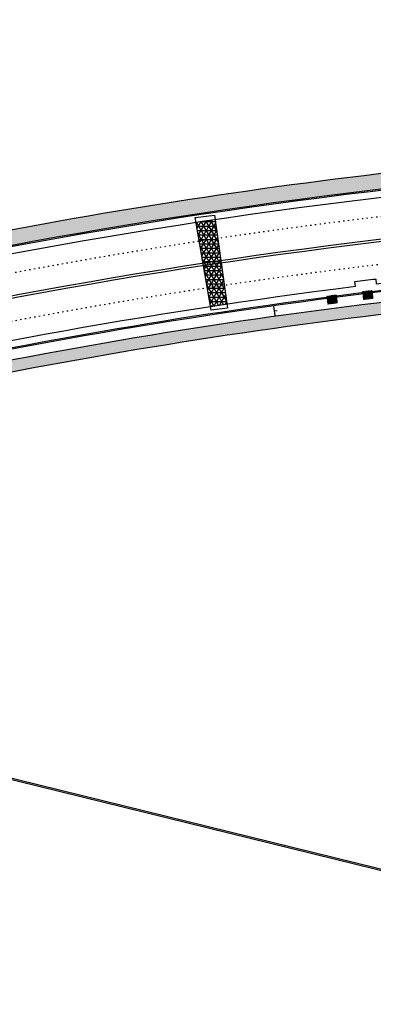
# Model space of a CAD drawing. Extents: x 1490373 to 1513918, y 649283 to 656452.
# Tile 5 of 11: x 1510751 to 1510900, y 652438 to 652853. Entities that reach past the tile are written whole.
import ezdxf

# ---------------------------------------------------------------- set-up
doc = ezdxf.new("R2010")
doc.units = 0
doc.header["$MEASUREMENT"] = 0
doc.linetypes.add('HIDDEN', pattern=[0.375, 0.25, -0.125])
doc.linetypes.add('pavement_dash', pattern=[2, 0.5, -1.5])
for name, color, linetype in [('E-DOUBLEYELLOW', 50, 'Continuous'), ('E-LANELINE', 110, 'Continuous'), ('E-MISC', 51, 'Continuous'), ('MOT-SIGNS', 4, 'Continuous'), ('P-CONCRETEAREA', 252, 'Continuous'), ('P-CURB', 6, 'Continuous'), ('P-FULLDEPTHREPAIR', 252, 'Continuous'), ('P-PAVEMENT', 6, 'Continuous'), ('P-SAWCUT', 3, 'Continuous'), ('P-STORM-DISPLAY', 5, 'Continuous'), ('P-WALK', 4, 'Continuous')]:
    doc.layers.add(name, color=color, linetype=linetype)

# ---------------------------------------------------------------- blocks, each defined once
blk = doc.blocks.new('370')
at = {"color": 0, "linetype": 'ByBlock'}
for p, q in [((0, 0.1), (0, -0.1)), ((0, 0), (0.063, 0))]:
    blk.add_line(p, q, dxfattribs=at)

msp = doc.modelspace()

# ---------------------------------------------------------------- hatches: boundary and pattern name
at = {"layer": 'P-CONCRETEAREA'}
h = msp.add_hatch(color=255, dxfattribs=at)
h.dxf.hatch_style = 1
h.paths.add_polyline_path([(1511124.92, 652797.316), (1511276.282, 652800.571), (1511276.142, 652807.07), (1511124.78, 652803.814, 0.0426822), (1510731.691, 652761.664), (1510671.585, 652752.217, 0.0162666), (1510525.216, 652714.712), (1510526.619, 652709.913, -0.0162492), (1510672.515, 652747.302), (1510732.647, 652756.753), (1510732.933, 652755.284, -0.0426822)])
h = msp.add_hatch(color=255, dxfattribs=at)
h.dxf.hatch_style = 1
h.paths.add_polyline_path([(1510720.566, 652704.38, 0.000331), (1510717.627, 652703.777), (1510718.674, 652698.888), (1510719.163, 652698.993), (1510719.164, 652698.989, -0.0002765), (1510721.613, 652699.491)])
h.paths.add_polyline_path([(1510737.152, 652707.709, 0.0018665), (1510720.566, 652704.38), (1510721.613, 652699.491, -0.0018614), (1510738.117, 652702.803)])
h.paths.add_polyline_path([(1510762.34, 652707.433), (1510761.428, 652712.349, 0.0027271), (1510737.152, 652707.709), (1510738.117, 652702.803, -0.0027271)])
h.paths.add_polyline_path([(1510786.613, 652711.798), (1510785.754, 652716.724, 0.0027271), (1510761.428, 652712.349), (1510762.34, 652707.433, -0.0027271)])
h.paths.add_polyline_path([(1510810.127, 652720.834, 0.0027271), (1510785.754, 652716.724), (1510786.613, 652711.798, -0.0027271), (1510810.931, 652715.899)])
h.paths.add_polyline_path([(1510834.542, 652724.677, 0.0027271), (1510810.127, 652720.834), (1510810.931, 652715.899, -0.0027271), (1510835.293, 652719.734)])
h.paths.add_polyline_path([(1510858.998, 652728.254, 0.0027271), (1510834.542, 652724.677), (1510835.293, 652719.734, -0.0027271), (1510859.695, 652723.303)])
h.paths.add_polyline_path([(1510883.492, 652731.564, 0.0027271), (1510858.998, 652728.254), (1510859.695, 652723.303, -0.0027271), (1510884.134, 652726.605)])
h.paths.add_polyline_path([(1510908.02, 652734.606, 0.0027271), (1510883.492, 652731.564), (1510884.134, 652726.605, -0.0027271), (1510908.609, 652729.641)])
h.paths.add_polyline_path([(1510921.183, 652736.127, 0.001462), (1510908.02, 652734.606), (1510908.609, 652729.641, -0.0014597), (1510921.721, 652731.156)])
at = {"layer": 'P-FULLDEPTHREPAIR'}
h = msp.add_hatch(dxfattribs=at)
h.set_pattern_fill('NET3', color=256, scale=15)
h.paths.add_polyline_path([(1510825.636, 652767.828), (1510833.792, 652769.06), (1510838.714, 652733.395), (1510831.772, 652732.347)])
at = {"layer": 'P-STORM-DISPLAY'}
h = msp.add_hatch(color=256, dxfattribs=at)
h.dxf.hatch_style = 1
h.paths.add_polyline_path([(1510896.549, 652735.485), (1510899.94, 652735.901), (1510899.666, 652738.135), (1510896.275, 652737.718)])
h = msp.add_hatch(color=256, dxfattribs=at)
h.dxf.hatch_style = 1
h.paths.add_polyline_path([(1510881.509, 652733.575), (1510884.897, 652734.015), (1510884.608, 652736.246), (1510881.219, 652735.807)])

# ---------------------------------------------------------------- linework, layer by layer
at = {"layer": 'E-DOUBLEYELLOW'}
for points in [[(1510741.592, 652534.134), (1511132.898, 652437.755)], [(1510741.752, 652534.781), (1511133.057, 652438.403)]]:
    msp.add_lwpolyline(points, dxfattribs=at)
at = {"layer": 'E-LANELINE', "linetype": 'pavement_dash', "flags": 128}
for points in [[(1510466.662, 652674.811), (1510480.857, 652679.298, -0.0712884), (1511125.167, 652785.818), (1511285.373, 652789.264)], [(1510472.691, 652655.741), (1510486.885, 652660.228, -0.0712884), (1511125.597, 652765.823), (1511285.803, 652769.269)]]:
    msp.add_lwpolyline(points, format="xyb", dxfattribs=at)
at = {"layer": 'E-LANELINE', "flags": 128}
for points in [[(1510469.526, 652665.753), (1510483.72, 652670.24, -0.0712884), (1511125.371, 652776.32), (1511285.577, 652779.766)], [(1510469.827, 652664.799), (1510484.021, 652669.286, -0.0712884), (1511125.393, 652775.321), (1511285.599, 652778.767)]]:
    msp.add_lwpolyline(points, format="xyb", dxfattribs=at)
at = {"layer": 'E-MISC', "flags": 128}
msp.add_lwpolyline([(1510838.955, 652731.646), (1510832.054, 652730.716), (1510825.279, 652769.892), (1510833.548, 652770.824)], close=True, dxfattribs=at)
at = {"layer": 'P-CURB'}
for points in [[(1510364.283, 652654.508), (1510477.39, 652690.263, -0.0712884), (1511124.92, 652797.316), (1512258.938, 652821.708, 0.0479732), (1512527.199, 652853.342, 0.0479732)], [(1510633.071, 652689.305, -0.0548975), (1511125.844, 652754.326), (1511287.704, 652757.807)]]:
    msp.add_lwpolyline(points, format="xyb", dxfattribs=at)
at = {"layer": 'P-PAVEMENT', "flags": 128}
msp.add_lwpolyline([(1510364.434, 652654.031), (1510429.796, 652674.693), (1510463.645, 652685.394), (1510477.541, 652689.787, -0.0712884), (1511124.93, 652796.816), (1511303.038, 652800.647)], format="xyb", dxfattribs=at)
at = {"layer": 'P-PAVEMENT'}
msp.add_lwpolyline([(1510632.952, 652689.79, -0.0054756), (1510681.378, 652701.125, -0.0039634), (1510716.579, 652708.666, -0.0226862), (1510919.982, 652741.023, -0.0022018), (1510939.866, 652743.179, -0.0083042), (1511015.005, 652749.731, -0.0017615), (1511030.969, 652750.799, -0.0075119), (1511099.119, 652754.094)], format="xyb", dxfattribs=at)
at = {"layer": 'P-SAWCUT'}
for points in [[(1510314.803, 652635.196), (1510478.445, 652686.926, -0.0712884), (1511124.995, 652793.816), (1511220.846, 652795.878)], [(1510632.237, 652692.704, -0.0291647), (1510892.869, 652740.821), (1510892.621, 652742.806, -0.0009788), (1510901.465, 652743.893), (1510901.705, 652741.907, -0.0247123), (1511125.769, 652757.825), (1511221.244, 652759.878), (1511221.201, 652761.878), (1511229.388, 652762.054), (1511229.431, 652760.054), (1511491.83, 652765.699)]]:
    msp.add_lwpolyline(points, format="xyb", dxfattribs=at)
at = {"layer": 'P-STORM-DISPLAY', "linetype": 'HIDDEN', "ltscale": 0.05, "flags": 128}
for points, elevation in [([(1510884.759, 652737.022), (1510880.875, 652736.518)], 1532.338), ([(1510880.875, 652736.518), (1510881.293, 652733.295)], 1532.338), ([(1510884.759, 652737.022), (1510885.177, 652733.799)], 1532.338), ([(1510899.823, 652738.909), (1510895.935, 652738.432)], 1532.426), ([(1510895.935, 652738.432), (1510896.331, 652735.206)], 1532.426), ([(1510899.823, 652738.909), (1510900.219, 652735.684)], 1532.426), ([(1510885.177, 652733.799), (1510881.293, 652733.295)], 1532.338), ([(1510900.219, 652735.684), (1510896.331, 652735.206)], 1532.426)]:
    msp.add_lwpolyline(points, dxfattribs=dict(at, elevation=elevation))
at = {"layer": 'P-STORM-DISPLAY', "flags": 128}
for points, elevation in [([(1510884.543, 652736.742), (1510881.155, 652736.303)], 1532.338), ([(1510884.543, 652736.742), (1510884.897, 652734.015)], 1532.338), ([(1510899.605, 652738.631), (1510896.214, 652738.214)], 1532.426), ([(1510896.214, 652738.214), (1510896.549, 652735.485)], 1532.426), ([(1510899.666, 652738.135), (1510896.275, 652737.718)], 1532.426), ([(1510899.605, 652738.631), (1510899.94, 652735.901)], 1532.426), ([(1510881.155, 652736.303), (1510881.509, 652733.575)], 1532.338), ([(1510884.608, 652736.246), (1510881.219, 652735.807)], 1532.338), ([(1510884.897, 652734.015), (1510881.509, 652733.575)], 1532.338), ([(1510899.94, 652735.901), (1510896.549, 652735.485)], 1532.426)]:
    msp.add_lwpolyline(points, dxfattribs=dict(at, elevation=elevation))
at = {"layer": 'P-WALK'}
for points in [[(1510731.691, 652761.664, -0.0426822), (1511124.78, 652803.814), (1511296.889, 652807.516)], [(1510717.627, 652703.777, -0.022753), (1510921.183, 652736.127, -0.022753)], [(1510718.674, 652698.888, -0.0227462), (1510921.721, 652731.156, -0.0227462)]]:
    msp.add_lwpolyline(points, format="xyb", dxfattribs=at)

# ---------------------------------------------------------------- block references
at = {"layer": 'MOT-SIGNS', "xscale": 20, "yscale": 20, "zscale": 20, "rotation": 8.008331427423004}
msp.add_blockref('370', (1510858.685, 652730.482), dxfattribs=at)

doc.saveas('drawing.dxf')
